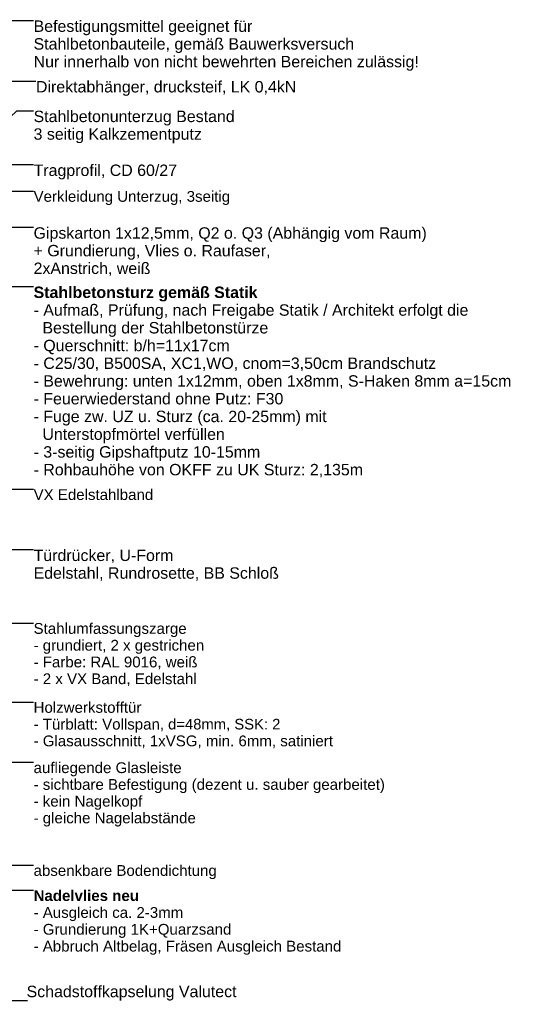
# Model space of a CAD drawing. Header units: metres. Extents: x -0.9 to 38.3, y -1.1 to 11.4.
# Tile 14 of 14: x 31 to 32.6, y 8.1 to 11.2. Entities that reach past the tile are written whole.
import ezdxf

# ---------------------------------------------------------------- set-up
doc = ezdxf.new("R2010")
doc.units = ezdxf.units.M
doc.header["$MEASUREMENT"] = 0
doc.layers.add('152 - Bemaßung_ Beschriftung.Ausbau', color=7, linetype='Continuous')
doc.styles.add('ERSTELLTER_STIL_1', font='txt')
doc.styles.add('ERSTELLTER_STIL_2', font='txt')
doc.dimstyles.new('ERSTELLTER_STIL__7', dxfattribs={"dimtxt": 0.18, "dimasz": 0.01824, "dimexe": 0.18, "dimexo": 0.0625, "dimgap": 0, "dimtad": 0, "dimtih": 1, "dimtoh": 1, "dimdec": 4, "dimzin": 0, "dimdsep": 46, "dimcen": 0.09, "dimadec": 0, "dimazin": 0, "dimtfac": 1, "dimtdec": 4, "dimtmove": 0, "dimatfit": 3, "dimldrblk": 'ARROWHEAD_11', "dimfxl": 1, "dimtolj": 1, "dimtzin": 0, "dimarcsym": 0})

# ---------------------------------------------------------------- blocks, each defined once
blk = doc.blocks.new('ARROWHEAD_11')
at = {"color": 0, "linetype": 'Continuous', "lineweight": 0}
blk.add_line((0, 0), (-1, 0), dxfattribs=at)
at = {"color": 0, "linetype": 'Continuous', "lineweight": 0, "const_width": 0.25, "flags": 128}
blk.add_lwpolyline([(-0.125, 0, 1), (0.125, 0, 1)], format="xyb", close=True, dxfattribs=at)

msp = doc.modelspace()

# ---------------------------------------------------------------- texts
at = {"layer": '152 - Bemaßung_ Beschriftung.Ausbau', "color": 7, "linetype": 'Continuous', "lineweight": 9, "attachment_point": 1}
for s, insert, char_height, line_spacing_factor, style in [('\\A1;{\\pql;\\fArial|b0|i0|c0|p38;Befestigungsmittel geeignet für\\P\\pql;\\fArial|b0|i0|c0|p38;Stahlbetonbauteile, gemäß Bauwerksversuch\\P\\pql;\\fArial|b0|i0|c0|p38;Nur innerhalb von nicht bewehrten Bereichen zulässig!}', (31.0535, 11.2324), 0.036, 0.931953, 'ERSTELLTER_STIL_1'), ('\\A1;{\\pql;\\fArial|b0|i0|c0|p38;Stahlbetonunterzug Bestand\\P\\pql;\\fArial|b0|i0|c0|p38;3 seitig Kalkzementputz}', (31.0535, 10.9475), 0.036, 0.928375, 'ERSTELLTER_STIL_1'), ('\\A1;{\\pql;\\fArial|b0|i0|c0|p38;Gipskarton 1x12,5mm, Q2\\fArial|b0|i0|c0|p38; o. Q3 (Abhängig vom Raum)\\P\\pql;\\fArial|b0|i0|c0|p38;+ Grundierung, Vlies o. Raufaser, \\P\\pql;\\fArial|b0|i0|c0|p38;2xAnstrich, weiß}', (31.0535, 10.5793), 0.036, 0.927842, 'ERSTELLTER_STIL_1'), ('\\A1;{\\pql;\\fArial|b1|i0|c0|p38;Stahlbetonsturz gemäß Statik\\P\\pql;\\fArial|b0|i0|c0|p38;- Aufmaß, Prüfung, nach Freigabe Statik / Architekt erfolgt die\\P\\pql;\\fArial|b0|i0|c0|p38;  \\fArial|b0|i0|c0|p38;Bestellung der Stahlbetonstürze\\P\\pql;\\fArial|b0|i0|c0|p38;- Querschnitt: b/h=11x17cm\\P\\pql;\\fArial|b0|i0|c0|p38;- C25/30, B500SA, XC1,WO, cnom=3,50cm Brandschutz\\P\\pql;\\fArial|b0|i0|c0|p38;- Bewehrung: unten 1x12mm, oben 1x8mm, S-Haken 8mm a=15cm\\P\\pql;\\fArial|b0|i0|c0|p38;- Feuerwiederstand ohne Putz: F30\\P\\pql;\\fArial|b0|i0|c0|p38;- Fuge zw. UZ u. Sturz (ca. 20-25mm) mit\\P\\pql;\\fArial|b0|i0|c0|p38;  Unterstopfmörtel verfüllen\\P\\pql;\\fArial|b0|i0|c0|p38;- 3-seitig Gipshaftputz 10-15mm\\P\\pql;\\fArial|b0|i0|c0|p38;- Rohbauhöhe von OKFF zu UK Sturz: 2,135m}', (31.0535, 10.3921), 0.036, 0.933008, 'ERSTELLTER_STIL_2'), ('\\A1;{\\pql;\\fArial|b0|i0|c0|p38;Türdrücker, U-Form\\P\\pql;\\fArial|b0|i0|c0|p38;Edelstahl, Rundrosette, BB Schloß}', (31.0535, 9.5616), 0.036, 0.931709, 'ERSTELLTER_STIL_1'), ('\\A1;{\\pql;\\fArial|b0|i0|c0|p38;Stahlumfassungszarge\\P\\pql;\\fArial|b0|i0|c0|p38;- grundiert, 2 x gestrichen\\P\\pql;\\fArial|b0|i0|c0|p38;- Farbe: RAL 9016, weiß\\P\\pql;\\fArial|b0|i0|c0|p38;- 2 x VX Band, Edelstahl}', (31.0535, 9.3297), 0.034, 0.934458, 'ERSTELLTER_STIL_1'), ('\\A1;{\\pql;\\fArial|b0|i0|c0|p38;Holzwerkstofftür\\P\\pql;\\fArial|b0|i0|c0|p38;- Türblatt: Vollspan\\fArial|b0|i0|c0|p38;\\H0.983784x;, d=48mm, SSK: 2\\P\\pql;\\fArial|b0|i0|c0|p38;\\H1.016484x;- Glasausschnitt, 1xVSG\\fArial|b0|i0|c0|p38;,\\fArial|b0|i0|c0|p38; min. 6mm\\fArial|b0|i0|c0|p38;, satiniert}', (31.0535, 9.0804), 0.034, 0.932522, 'ERSTELLTER_STIL_1'), ('\\A1;{\\pql;\\fArial|b0|i0|c0|p38;aufliegende Glasleiste\\P\\pql;\\fArial|b0|i0|c0|p38;- sichtbare Befestigung (dezent u. sauber gearbeitet)\\P\\pql;\\fArial|b0|i0|c0|p38;- kein Nagelkopf\\P\\pql;\\fArial|b0|i0|c0|p38;- gleiche Nagelabstände}', (31.0535, 8.89), 0.034, 0.932414, 'ERSTELLTER_STIL_1'), ('\\A1;{\\pql;\\fArial|b1|i0|c0|p38;Nadelvlies neu\\P\\pql;\\fArial|b0|i0|c0|p38;- Ausgleich ca. 2-3mm\\P\\pql;\\fArial|b0|i0|c0|p38;- Grundierung 1K+Quarzsand\\P\\pql;\\fArial|b0|i0|c0|p38;- Abbruch Altbelag, Fräsen Ausgleich Bestand}', (31.0535, 8.4861), 0.034, 0.93798, 'ERSTELLTER_STIL_2')]:
    msp.add_mtext(s, dxfattribs=dict(at, insert=insert, char_height=char_height, line_spacing_factor=line_spacing_factor, style=style))
at = {"layer": '152 - Bemaßung_ Beschriftung.Ausbau', "color": 7, "linetype": 'Continuous', "lineweight": 9, "style": 'ERSTELLTER_STIL_1'}
for s, insert, char_height, attachment_point in [('\\A1;{\\pql;\\fArial|b0|i0|c0|p38;Direktabhänger\\fArial|b0|i0|c0|p38;, drucksteif, LK 0,4kN}', (31.061, 11.0411), 0.036, 1), ('\\A1;{\\pql;\\fArial|b0|i0|c0|p38;Tragprofil\\fArial|b0|i0|c0|p38;, CD 60/27}', (31.0535, 10.7774), 0.036, 1), ('\\A1;{\\pql;\\fArial|b0|i0|c0|p38;Ver\\fArial|b0|i0|c0|p38;kleidung Unterzug, 3seitig}', (31.0535, 10.6939), 0.034, 1), ('\\A1;{\\pql;\\fArial|b0|i0|c0|p38;VX Edelstahlband}', (31.0535, 9.7523), 0.034, 1), ('\\A1;{\\pql;\\fArial|b0|i0|c0|p38;absenkbare \\fArial|b0|i0|c0|p38;Bodendichtung}', (31.0535, 8.5655), 0.034, 1), ('\\A1;{\\pqr;\\fArial|b0|i0|c0|p38;Schadstoffkapselung\\fArial|b0|i0|c0|p38; \\fArial|b0|i0|c0|p38;Valutect}', (31.694, 8.1376), 0.036, 9)]:
    msp.add_mtext(s, dxfattribs=dict(at, insert=insert, char_height=char_height, attachment_point=attachment_point))

# ---------------------------------------------------------------- leaders
at = {"layer": '152 - Bemaßung_ Beschriftung.Ausbau', "color": 7, "linetype": 'Continuous', "lineweight": 9, "annotation_type": 0, "has_hookline": 1, "hookline_direction": 0}
for points, text_width in [([(30.6706, 10.7171), (30.9707, 11.2324), (31.0535, 11.2324)], 1.2069), ([(30.7004, 10.6715), (30.9584, 11.0411), (31.061, 11.0411)], 0.8137), ([(30.8372, 10.7922), (31.0008, 10.9475), (31.0535, 10.9475)], 0.6281), ([(30.7285, 10.6355), (30.9077, 10.7774), (31.0535, 10.7774)], 0.4489), ([(30.8942, 10.6447), (30.9512, 10.6939), (31.0535, 10.6939)], 0.6171), ([(30.7585, 10.6158), (30.7867, 10.5793), (31.0535, 10.5793)], 1.2355), ([(30.7902, 10.5116), (30.9015, 10.3921), (31.0535, 10.3921)], 1.5019), ([(29.6915, 10.1423), (30.0737, 9.7523), (31.0535, 9.7523)], 0.3736), ([(30.614, 9.3853), (30.7985, 9.5616), (31.0535, 9.5616)], 0.7681), ([(30.6865, 9.2517), (30.7724, 9.3297), (31.0535, 9.3297)], 0.5333), ([(30.5743, 8.9479), (30.7145, 9.0804), (31.0535, 9.0804)], 0.9424), ([(30.3525, 8.7623), (30.4272, 8.89), (31.0535, 8.89)], 1.1047), ([(30.5051, 8.3583), (30.72, 8.5655), (31.0535, 8.5655)], 0.5729), ([(30.7136, 8.3353), (30.8722, 8.4861), (31.0535, 8.4861)], 0.9658), ([(30.8449, 8.2203), (30.8722, 8.1376), (31.0347, 8.1376)], 0.6593)]:
    msp.add_leader(points, dimstyle='ERSTELLTER_STIL__7', dxfattribs=dict(at, text_width=text_width))

doc.saveas('drawing.dxf')
